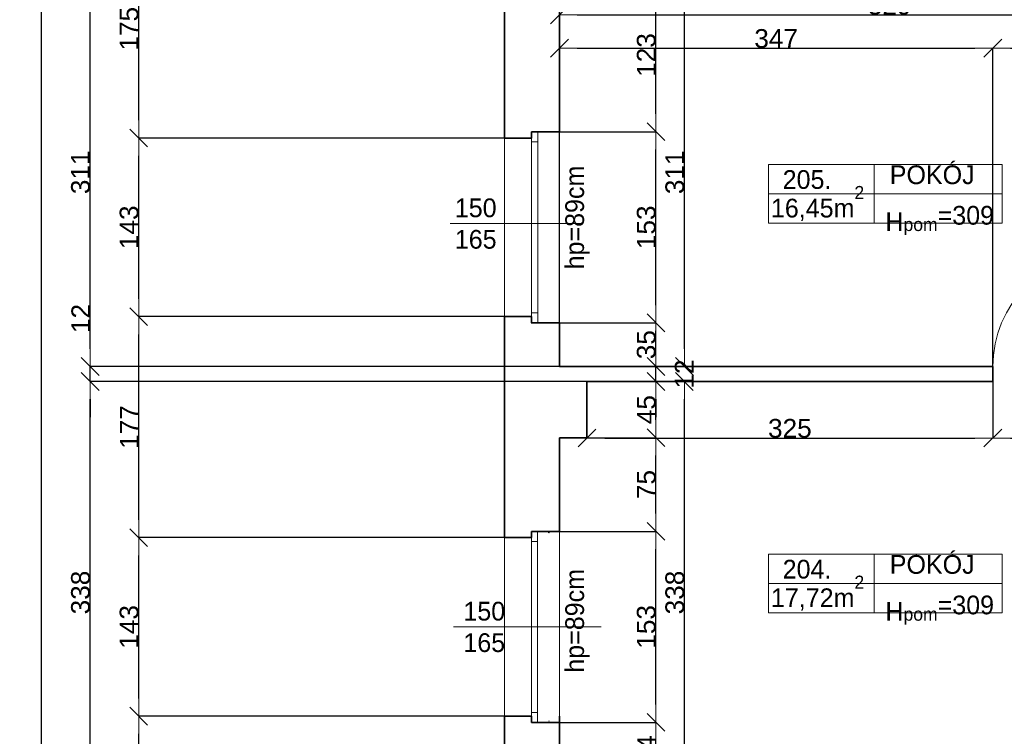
# Model space of a CAD drawing. Header units: metres. Extents: x 7506757 to 756746378, y 5735207 to 582114514.
# Tile 233 of 256: x 7678791 to 7686677, y 5899374 to 5905113. Entities that reach past the tile are written whole.
import ezdxf

# ---------------------------------------------------------------- set-up
doc = ezdxf.new("R2010")
doc.units = ezdxf.units.M
doc.header["$MEASUREMENT"] = 0
doc.header["$PDMODE"] = 2
doc.layers.get('0').update_dxf_attribs({"color": 250, "linetype": 'CONTINUOUS', "lineweight": 100, "plot": 0})
doc.layers.get('Defpoints').update_dxf_attribs({"linetype": 'CONTINUOUS'})
for name, color, linetype, lineweight in [('2D - Ogolne46', 7, 'CONTINUOUS', 18), ('ELEKTRYKA141', 7, 'CONTINUOUS', 0), ('M_OCIANA6', 5, 'CONTINUOUS', 35), ('M_OPISY141', 7, 'CONTINUOUS', 0), ('m_umeblowanie1', 7, 'CONTINUOUS', 13), ('opis1', 7, 'CONTINUOUS', 13)]:
    doc.layers.add(name, color=color, linetype=linetype, lineweight=lineweight)
doc.layers.add('PWYMIAR', color=7, linetype='CONTINUOUS')
doc.styles.add('GENERATED_STYLE_1', font='arial.ttf')
doc.styles.add('GENERATED_STYLE_2', font='txt')
doc.dimstyles.new('GENERATED_STYLE__1', dxfattribs={"dimtxt": 150, "dimasz": 142.5, "dimexe": 0.18, "dimexo": 0, "dimgap": 0.09, "dimtad": 1, "dimdec": 0, "dimlfac": 0.1, "dimzin": 0, "dimdsep": 46, "dimtxsty": 'GENERATED_STYLE_1', "dimblk": 'ARROWHEAD_6', "dimblk1": 'ARROWHEAD_6', "dimblk2": 'ARROWHEAD_6', "dimcen": 0.09, "dimclrd": 251, "dimclre": 251, "dimclrt": 7, "dimazin": 0, "dimtfac": 1, "dimtdec": 4, "dimtmove": 0, "dimatfit": 3, "dimfxl": 0, "dimtolj": 1, "dimtzin": 0, "dimarcsym": 0})
doc.dimstyles.new('GENERATED_STYLE__2', dxfattribs={"dimtxt": 150, "dimasz": 142.5, "dimexe": 0.18, "dimexo": 0, "dimgap": 0.09, "dimtad": 1, "dimtih": 1, "dimtoh": 1, "dimdec": 0, "dimlfac": 0.1, "dimzin": 0, "dimdsep": 46, "dimtxsty": 'GENERATED_STYLE_1', "dimblk": 'ARROWHEAD_6', "dimblk1": 'ARROWHEAD_6', "dimblk2": 'ARROWHEAD_6', "dimcen": 0.09, "dimclrd": 251, "dimclre": 251, "dimclrt": 7, "dimazin": 0, "dimtfac": 1, "dimtdec": 4, "dimtmove": 0, "dimatfit": 3, "dimfxl": 0, "dimtolj": 1, "dimtzin": 0, "dimarcsym": 0})
doc.dimstyles.new('GENERATED_STYLE__3', dxfattribs={"dimtxt": 150, "dimasz": 142.5, "dimexe": 0.18, "dimexo": 0, "dimgap": 0.09, "dimtad": 1, "dimdec": 0, "dimlfac": 0.1, "dimzin": 0, "dimdsep": 46, "dimtxsty": 'GENERATED_STYLE_1', "dimblk": 'ARROWHEAD_6', "dimblk1": 'ARROWHEAD_6', "dimblk2": 'ARROWHEAD_6', "dimcen": 0.09, "dimclrd": 251, "dimclre": 251, "dimclrt": 7, "dimazin": 0, "dimtfac": 1, "dimtdec": 4, "dimtmove": 2, "dimatfit": 3, "dimfxl": 0, "dimtolj": 1, "dimtzin": 0, "dimarcsym": 0})

# ---------------------------------------------------------------- blocks, each defined once
blk = doc.blocks.new('ARROWHEAD_6')
at = {"color": 0, "linetype": 'Continuous', "lineweight": 0}
for p, q in [((0, 0), (-1, 0)), ((-0.5, -0.5), (0.5, 0.5))]:
    blk.add_line(p, q, dxfattribs=at)
blk = doc.blocks.new('*D6454')
at = {"layer": 'Defpoints', "color": 0, "linetype": 'Continuous', "transparency": 16777216}
for p in [(7683114.6, 5899485.6), (7683886.9, 5899485.6), (7683114.6, 5899045.6)]:
    blk.add_point(p, dxfattribs=at)
at = {"layer": 'PWYMIAR', "color": 251, "linetype": 'Continuous', "lineweight": -2, "transparency": 16777216}
for p, q in [((7683114.6, 5899485.6), (7683887, 5899485.6)), ((7683886.9, 5899188.1), (7683886.9, 5899343.1)), ((7683114.6, 5899045.6), (7683887, 5899045.6))]:
    blk.add_line(p, q, dxfattribs=at)
at = {"layer": 'PWYMIAR', "color": 251, "linetype": 'Continuous', "lineweight": -2, "transparency": 16777216, "xscale": 142.5, "yscale": 142.5, "zscale": 142.5}
for p, rotation in [((7683886.9, 5899485.6), 90), ((7683886.9, 5899045.6), 270)]:
    blk.add_blockref('ARROWHEAD_6', p, dxfattribs=dict(at, rotation=rotation))
at = {"layer": 'PWYMIAR', "color": 7, "linetype": 'Continuous', "lineweight": 13, "transparency": 16777216, "insert": (7683811.8, 5899265.6), "char_height": 150, "attachment_point": 5, "rotation": 90, "style": 'GENERATED_STYLE_1'}
blk.add_mtext('\\A1;44', dxfattribs=at)
blk = doc.blocks.new('*D6455')
at = {"layer": 'Defpoints', "color": 0, "linetype": 'Continuous', "transparency": 16777216}
for p in [(7683114.6, 5901015.6), (7683886.9, 5901015.6), (7683114.6, 5899485.6)]:
    blk.add_point(p, dxfattribs=at)
at = {"layer": 'PWYMIAR', "color": 251, "linetype": 'Continuous', "lineweight": -2, "transparency": 16777216}
for p, q in [((7683114.6, 5901015.6), (7683887, 5901015.6)), ((7683886.9, 5899628.1), (7683886.9, 5900873.1)), ((7683114.6, 5899485.6), (7683887, 5899485.6))]:
    blk.add_line(p, q, dxfattribs=at)
at = {"layer": 'PWYMIAR', "color": 251, "linetype": 'Continuous', "lineweight": -2, "transparency": 16777216, "xscale": 142.5, "yscale": 142.5, "zscale": 142.5}
for p, rotation in [((7683886.9, 5901015.6), 90), ((7683886.9, 5899485.6), 270)]:
    blk.add_blockref('ARROWHEAD_6', p, dxfattribs=dict(at, rotation=rotation))
at = {"layer": 'PWYMIAR', "color": 7, "linetype": 'Continuous', "lineweight": 13, "transparency": 16777216, "insert": (7683810.1, 5900250.6), "char_height": 150, "attachment_point": 5, "rotation": 90, "style": 'GENERATED_STYLE_1'}
blk.add_mtext('\\A1;153', dxfattribs=at)
blk = doc.blocks.new('*D6456')
at = {"layer": 'Defpoints', "color": 0, "linetype": 'Continuous', "transparency": 16777216}
for p in [(7683334.6, 5901765.6), (7683886.9, 5901765.6), (7683114.6, 5901015.6)]:
    blk.add_point(p, dxfattribs=at)
at = {"layer": 'PWYMIAR', "color": 251, "linetype": 'Continuous', "lineweight": -2, "transparency": 16777216}
for p, q in [((7683334.6, 5901765.6), (7683887, 5901765.6)), ((7683886.9, 5901158.1), (7683886.9, 5901623.1)), ((7683114.6, 5901015.6), (7683887, 5901015.6))]:
    blk.add_line(p, q, dxfattribs=at)
at = {"layer": 'PWYMIAR', "color": 251, "linetype": 'Continuous', "lineweight": -2, "transparency": 16777216, "xscale": 142.5, "yscale": 142.5, "zscale": 142.5}
for p, rotation in [((7683886.9, 5901765.6), 90), ((7683886.9, 5901015.6), 270)]:
    blk.add_blockref('ARROWHEAD_6', p, dxfattribs=dict(at, rotation=rotation))
at = {"layer": 'PWYMIAR', "color": 7, "linetype": 'Continuous', "lineweight": 13, "transparency": 16777216, "insert": (7683810.5, 5901390.6), "char_height": 150, "attachment_point": 5, "rotation": 90, "style": 'GENERATED_STYLE_1'}
blk.add_mtext('\\A1;75', dxfattribs=at)
blk = doc.blocks.new('*D6457')
at = {"layer": 'Defpoints', "color": 0, "linetype": 'Continuous', "transparency": 16777216}
for p in [(7683334.6, 5902215.6), (7683886.9, 5902215.6), (7683334.6, 5901765.6)]:
    blk.add_point(p, dxfattribs=at)
at = {"layer": 'PWYMIAR', "color": 251, "linetype": 'Continuous', "lineweight": -2, "transparency": 16777216}
for p, q in [((7683334.6, 5902215.6), (7683887, 5902215.6)), ((7683886.9, 5901908.1), (7683886.9, 5902073.1)), ((7683334.6, 5901765.6), (7683887, 5901765.6))]:
    blk.add_line(p, q, dxfattribs=at)
at = {"layer": 'PWYMIAR', "color": 251, "linetype": 'Continuous', "lineweight": -2, "transparency": 16777216, "xscale": 142.5, "yscale": 142.5, "zscale": 142.5}
for p, rotation in [((7683886.9, 5902215.6), 90), ((7683886.9, 5901765.6), 270)]:
    blk.add_blockref('ARROWHEAD_6', p, dxfattribs=dict(at, rotation=rotation))
at = {"layer": 'PWYMIAR', "color": 7, "linetype": 'Continuous', "lineweight": 13, "transparency": 16777216, "insert": (7683810.5, 5901990.6), "char_height": 150, "attachment_point": 5, "rotation": 90, "style": 'GENERATED_STYLE_1'}
blk.add_mtext('\\A1;45', dxfattribs=at)
blk = doc.blocks.new('*D6458')
at = {"layer": 'Defpoints', "color": 0, "linetype": 'Continuous', "transparency": 16777216}
for p in [(7683114.6, 5902335.6), (7683886.9, 5902335.6), (7683334.6, 5902215.6)]:
    blk.add_point(p, dxfattribs=at)
at = {"layer": 'PWYMIAR', "color": 251, "linetype": 'Continuous', "lineweight": -2, "transparency": 16777216}
for p, q in [((7683886.9, 5902478.1), (7683886.9, 5902620.6)), ((7683114.6, 5902335.6), (7683887, 5902335.6)), ((7683886.9, 5902215.6), (7683886.9, 5902335.6)), ((7683334.6, 5902215.6), (7683887, 5902215.6)), ((7683886.9, 5902073.1), (7683886.9, 5901930.6))]:
    blk.add_line(p, q, dxfattribs=at)
at = {"layer": 'PWYMIAR', "color": 251, "linetype": 'Continuous', "lineweight": -2, "transparency": 16777216, "xscale": 142.5, "yscale": 142.5, "zscale": 142.5}
for p, rotation in [((7683886.9, 5902335.6), 270), ((7683886.9, 5902215.6), 90)]:
    blk.add_blockref('ARROWHEAD_6', p, dxfattribs=dict(at, rotation=rotation))
at = {"layer": 'PWYMIAR', "color": 7, "linetype": 'Continuous', "lineweight": 13, "transparency": 16777216, "insert": (7684113.1, 5902275.6), "char_height": 150, "attachment_point": 5, "rotation": 90, "style": 'GENERATED_STYLE_1'}
blk.add_mtext('\\A1;12', dxfattribs=at)
blk = doc.blocks.new('*D6459')
at = {"layer": 'Defpoints', "color": 0, "linetype": 'Continuous', "transparency": 16777216}
for p in [(7683114.6, 5902685.6), (7683886.9, 5902685.6), (7683114.6, 5902335.6)]:
    blk.add_point(p, dxfattribs=at)
at = {"layer": 'PWYMIAR', "color": 251, "linetype": 'Continuous', "lineweight": -2, "transparency": 16777216}
for p, q in [((7683114.6, 5902685.6), (7683887, 5902685.6)), ((7683886.9, 5902478.1), (7683886.9, 5902543.1)), ((7683114.6, 5902335.6), (7683887, 5902335.6))]:
    blk.add_line(p, q, dxfattribs=at)
at = {"layer": 'PWYMIAR', "color": 251, "linetype": 'Continuous', "lineweight": -2, "transparency": 16777216, "xscale": 142.5, "yscale": 142.5, "zscale": 142.5}
for p, rotation in [((7683886.9, 5902685.6), 90), ((7683886.9, 5902335.6), 270)]:
    blk.add_blockref('ARROWHEAD_6', p, dxfattribs=dict(at, rotation=rotation))
at = {"layer": 'PWYMIAR', "color": 7, "linetype": 'Continuous', "lineweight": 13, "transparency": 16777216, "insert": (7683810.1, 5902510.6), "char_height": 150, "attachment_point": 5, "rotation": 90, "style": 'GENERATED_STYLE_1'}
blk.add_mtext('\\A1;35', dxfattribs=at)
blk = doc.blocks.new('*D6460')
at = {"layer": 'Defpoints', "color": 0, "linetype": 'Continuous', "transparency": 16777216}
for p in [(7683114.6, 5904215.6), (7683886.9, 5904215.6), (7683114.6, 5902685.6)]:
    blk.add_point(p, dxfattribs=at)
at = {"layer": 'PWYMIAR', "color": 251, "linetype": 'Continuous', "lineweight": -2, "transparency": 16777216}
for p, q in [((7683114.6, 5904215.6), (7683887, 5904215.6)), ((7683886.9, 5902828.1), (7683886.9, 5904073.1)), ((7683114.6, 5902685.6), (7683887, 5902685.6))]:
    blk.add_line(p, q, dxfattribs=at)
at = {"layer": 'PWYMIAR', "color": 251, "linetype": 'Continuous', "lineweight": -2, "transparency": 16777216, "xscale": 142.5, "yscale": 142.5, "zscale": 142.5}
for p, rotation in [((7683886.9, 5904215.6), 90), ((7683886.9, 5902685.6), 270)]:
    blk.add_blockref('ARROWHEAD_6', p, dxfattribs=dict(at, rotation=rotation))
at = {"layer": 'PWYMIAR', "color": 7, "linetype": 'Continuous', "lineweight": 13, "transparency": 16777216, "insert": (7683810.1, 5903450.6), "char_height": 150, "attachment_point": 5, "rotation": 90, "style": 'GENERATED_STYLE_1'}
blk.add_mtext('\\A1;153', dxfattribs=at)
blk = doc.blocks.new('*D6461')
at = {"layer": 'Defpoints', "color": 0, "linetype": 'Continuous', "transparency": 16777216}
for p in [(7683114.6, 5905445.6), (7683886.9, 5905445.6), (7683114.6, 5904215.6)]:
    blk.add_point(p, dxfattribs=at)
at = {"layer": 'PWYMIAR', "color": 251, "linetype": 'Continuous', "lineweight": -2, "transparency": 16777216}
for p, q in [((7683114.6, 5905445.6), (7683887, 5905445.6)), ((7683886.9, 5904358.1), (7683886.9, 5905303.1)), ((7683114.6, 5904215.6), (7683887, 5904215.6))]:
    blk.add_line(p, q, dxfattribs=at)
at = {"layer": 'PWYMIAR', "color": 251, "linetype": 'Continuous', "lineweight": -2, "transparency": 16777216, "xscale": 142.5, "yscale": 142.5, "zscale": 142.5}
for p, rotation in [((7683886.9, 5905445.6), 90), ((7683886.9, 5904215.6), 270)]:
    blk.add_blockref('ARROWHEAD_6', p, dxfattribs=dict(at, rotation=rotation))
at = {"layer": 'PWYMIAR', "color": 7, "linetype": 'Continuous', "lineweight": 13, "transparency": 16777216, "insert": (7683810.1, 5904830.6), "char_height": 150, "attachment_point": 5, "rotation": 90, "style": 'GENERATED_STYLE_1'}
blk.add_mtext('\\A1;123', dxfattribs=at)
blk = doc.blocks.new('*D6475')
at = {"layer": 'Defpoints', "color": 0, "linetype": 'Continuous', "transparency": 16777216}
for p in [(7683114.6, 5905445.6), (7684115.2, 5905445.6), (7683114.6, 5902335.6)]:
    blk.add_point(p, dxfattribs=at)
at = {"layer": 'PWYMIAR', "color": 251, "linetype": 'Continuous', "lineweight": -2, "transparency": 16777216}
for p, q in [((7683114.6, 5905445.6), (7684115.4, 5905445.6)), ((7684115.2, 5902478.1), (7684115.2, 5905303.1)), ((7683114.6, 5902335.6), (7684115.4, 5902335.6))]:
    blk.add_line(p, q, dxfattribs=at)
at = {"layer": 'PWYMIAR', "color": 251, "linetype": 'Continuous', "lineweight": -2, "transparency": 16777216, "xscale": 142.5, "yscale": 142.5, "zscale": 142.5}
for p, rotation in [((7684115.2, 5905445.6), 90), ((7684115.2, 5902335.6), 270)]:
    blk.add_blockref('ARROWHEAD_6', p, dxfattribs=dict(at, rotation=rotation))
at = {"layer": 'PWYMIAR', "color": 7, "linetype": 'Continuous', "lineweight": 13, "transparency": 16777216, "insert": (7684038.5, 5903890.6), "char_height": 150, "attachment_point": 5, "rotation": 90, "style": 'GENERATED_STYLE_1'}
blk.add_mtext('\\A1;311', dxfattribs=at)
blk = doc.blocks.new('*D6476')
at = {"layer": 'Defpoints', "color": 0, "linetype": 'Continuous', "transparency": 16777216}
for p in [(7683334.6, 5902215.6), (7684115.1, 5902215.6), (7683404.6, 5898835.6)]:
    blk.add_point(p, dxfattribs=at)
at = {"layer": 'PWYMIAR', "color": 251, "linetype": 'Continuous', "lineweight": -2, "transparency": 16777216}
for p, q in [((7683334.6, 5902215.6), (7684115.3, 5902215.6)), ((7684115.1, 5898978.1), (7684115.1, 5902073.1)), ((7683404.6, 5898835.6), (7684115.3, 5898835.6))]:
    blk.add_line(p, q, dxfattribs=at)
at = {"layer": 'PWYMIAR', "color": 251, "linetype": 'Continuous', "lineweight": -2, "transparency": 16777216, "xscale": 142.5, "yscale": 142.5, "zscale": 142.5}
for p, rotation in [((7684115.1, 5902215.6), 90), ((7684115.1, 5898835.6), 270)]:
    blk.add_blockref('ARROWHEAD_6', p, dxfattribs=dict(at, rotation=rotation))
at = {"layer": 'PWYMIAR', "color": 7, "linetype": 'Continuous', "lineweight": 13, "transparency": 16777216, "insert": (7684038.4, 5900525.6), "char_height": 150, "attachment_point": 5, "rotation": 90, "style": 'GENERATED_STYLE_1'}
blk.add_mtext('\\A1;338', dxfattribs=at)
blk = doc.blocks.new('*D6480')
at = {"layer": 'Defpoints', "color": 0, "linetype": 'Continuous', "transparency": 16777216}
for p in [(7686584.6, 5904884.9), (7683114.6, 5902335.6), (7686584.6, 5902335.6)]:
    blk.add_point(p, dxfattribs=at)
at = {"layer": 'PWYMIAR', "color": 251, "linetype": 'Continuous', "lineweight": -2, "transparency": 16777216}
for p, q in [((7683114.6, 5902335.6), (7683114.6, 5904885.1)), ((7683257.1, 5904884.9), (7686442.1, 5904884.9)), ((7686584.6, 5902335.6), (7686584.6, 5904885.1))]:
    blk.add_line(p, q, dxfattribs=at)
at = {"layer": 'PWYMIAR', "color": 251, "linetype": 'Continuous', "lineweight": -2, "transparency": 16777216, "xscale": 142.5, "yscale": 142.5, "zscale": 142.5, "rotation": 180}
blk.add_blockref('ARROWHEAD_6', (7683114.6, 5904884.9), dxfattribs=at)
at = {"layer": 'PWYMIAR', "color": 251, "linetype": 'Continuous', "lineweight": -2, "transparency": 16777216, "xscale": 142.5, "yscale": 142.5, "zscale": 142.5}
blk.add_blockref('ARROWHEAD_6', (7686584.6, 5904884.9), dxfattribs=at)
at = {"layer": 'PWYMIAR', "color": 7, "linetype": 'Continuous', "lineweight": 13, "transparency": 16777216, "insert": (7684849.6, 5904961.7), "char_height": 150, "attachment_point": 5, "style": 'GENERATED_STYLE_1'}
blk.add_mtext('\\A1;347', dxfattribs=at)
blk = doc.blocks.new('*D6481')
at = {"layer": 'Defpoints', "color": 0, "linetype": 'Continuous', "transparency": 16777216}
for p in [(7687484.6, 5904884.9), (7686584.6, 5902335.6), (7687484.6, 5902335.6)]:
    blk.add_point(p, dxfattribs=at)
at = {"layer": 'PWYMIAR', "color": 251, "linetype": 'Continuous', "lineweight": -2, "transparency": 16777216}
for p, q in [((7686584.6, 5902335.6), (7686584.6, 5904885.1)), ((7686727.1, 5904884.9), (7687342.1, 5904884.9)), ((7687484.6, 5902335.6), (7687484.6, 5904885.1))]:
    blk.add_line(p, q, dxfattribs=at)
at = {"layer": 'PWYMIAR', "color": 251, "linetype": 'Continuous', "lineweight": -2, "transparency": 16777216, "xscale": 142.5, "yscale": 142.5, "zscale": 142.5, "rotation": 180}
blk.add_blockref('ARROWHEAD_6', (7686584.6, 5904884.9), dxfattribs=at)
at = {"layer": 'PWYMIAR', "color": 251, "linetype": 'Continuous', "lineweight": -2, "transparency": 16777216, "xscale": 142.5, "yscale": 142.5, "zscale": 142.5}
blk.add_blockref('ARROWHEAD_6', (7687484.6, 5904884.9), dxfattribs=at)
at = {"layer": 'PWYMIAR', "color": 7, "linetype": 'Continuous', "lineweight": 13, "transparency": 16777216, "insert": (7687034.6, 5904961.6), "char_height": 150, "attachment_point": 5, "style": 'GENERATED_STYLE_1'}
blk.add_mtext('\\A1;90', dxfattribs=at)
blk = doc.blocks.new('*D6513')
at = {"layer": 'Defpoints', "color": 0, "linetype": 'Continuous', "transparency": 16777216}
for p in [(7683114.6, 5905445.6), (7688404.6, 5905445.6), (7688404.6, 5905151.6)]:
    blk.add_point(p, dxfattribs=at)
at = {"layer": 'PWYMIAR', "color": 251, "linetype": 'Continuous', "lineweight": -2, "transparency": 16777216}
for p, q in [((7683114.6, 5905445.6), (7683114.6, 5905151.4)), ((7688404.6, 5905445.6), (7688404.6, 5905151.4)), ((7683257.1, 5905151.6), (7688262.1, 5905151.6))]:
    blk.add_line(p, q, dxfattribs=at)
at = {"layer": 'PWYMIAR', "color": 251, "linetype": 'Continuous', "lineweight": -2, "transparency": 16777216, "xscale": 142.5, "yscale": 142.5, "zscale": 142.5, "rotation": 180}
blk.add_blockref('ARROWHEAD_6', (7683114.6, 5905151.6), dxfattribs=at)
at = {"layer": 'PWYMIAR', "color": 251, "linetype": 'Continuous', "lineweight": -2, "transparency": 16777216, "xscale": 142.5, "yscale": 142.5, "zscale": 142.5}
blk.add_blockref('ARROWHEAD_6', (7688404.6, 5905151.6), dxfattribs=at)
at = {"layer": 'PWYMIAR', "color": 7, "linetype": 'Continuous', "lineweight": 13, "transparency": 16777216, "insert": (7685759.6, 5905228.3), "char_height": 150, "attachment_point": 5, "style": 'GENERATED_STYLE_1'}
blk.add_mtext('\\A1;529', dxfattribs=at)
blk = doc.blocks.new('*D6679')
at = {"layer": 'Defpoints', "color": 0, "linetype": 'Continuous', "transparency": 16777216}
for p in [(7683334.6, 5902215.6), (7686584.6, 5902215.6), (7686584.6, 5901763.2)]:
    blk.add_point(p, dxfattribs=at)
at = {"layer": 'PWYMIAR', "color": 251, "linetype": 'Continuous', "lineweight": -2, "transparency": 16777216}
for p, q in [((7683334.6, 5902215.6), (7683334.6, 5901763)), ((7686584.6, 5902215.6), (7686584.6, 5901763)), ((7683477.1, 5901763.2), (7686442.1, 5901763.2))]:
    blk.add_line(p, q, dxfattribs=at)
at = {"layer": 'PWYMIAR', "color": 251, "linetype": 'Continuous', "lineweight": -2, "transparency": 16777216, "xscale": 142.5, "yscale": 142.5, "zscale": 142.5, "rotation": 180}
blk.add_blockref('ARROWHEAD_6', (7683334.6, 5901763.2), dxfattribs=at)
at = {"layer": 'PWYMIAR', "color": 251, "linetype": 'Continuous', "lineweight": -2, "transparency": 16777216, "xscale": 142.5, "yscale": 142.5, "zscale": 142.5}
blk.add_blockref('ARROWHEAD_6', (7686584.6, 5901763.2), dxfattribs=at)
at = {"layer": 'PWYMIAR', "color": 7, "linetype": 'Continuous', "lineweight": 13, "transparency": 16777216, "insert": (7684959.6, 5901839.9), "char_height": 150, "attachment_point": 5, "style": 'GENERATED_STYLE_1'}
blk.add_mtext('\\A1;325', dxfattribs=at)
blk = doc.blocks.new('*D6680')
at = {"layer": 'Defpoints', "color": 0, "linetype": 'Continuous', "transparency": 16777216}
for p in [(7686584.6, 5902215.6), (7687484.6, 5902215.6), (7687484.6, 5901763.2)]:
    blk.add_point(p, dxfattribs=at)
at = {"layer": 'PWYMIAR', "color": 251, "linetype": 'Continuous', "lineweight": -2, "transparency": 16777216}
for p, q in [((7686584.6, 5902215.6), (7686584.6, 5901763)), ((7687484.6, 5902215.6), (7687484.6, 5901763)), ((7686727.1, 5901763.2), (7687342.1, 5901763.2))]:
    blk.add_line(p, q, dxfattribs=at)
at = {"layer": 'PWYMIAR', "color": 251, "linetype": 'Continuous', "lineweight": -2, "transparency": 16777216, "xscale": 142.5, "yscale": 142.5, "zscale": 142.5, "rotation": 180}
blk.add_blockref('ARROWHEAD_6', (7686584.6, 5901763.2), dxfattribs=at)
at = {"layer": 'PWYMIAR', "color": 251, "linetype": 'Continuous', "lineweight": -2, "transparency": 16777216, "xscale": 142.5, "yscale": 142.5, "zscale": 142.5}
blk.add_blockref('ARROWHEAD_6', (7687484.6, 5901763.2), dxfattribs=at)
at = {"layer": 'PWYMIAR', "color": 7, "linetype": 'Continuous', "lineweight": 13, "transparency": 16777216, "insert": (7687034.6, 5901839.9), "char_height": 150, "attachment_point": 5, "style": 'GENERATED_STYLE_1'}
blk.add_mtext('\\A1;90', dxfattribs=at)
blk = doc.blocks.new('*D6807')
at = {"layer": 'Defpoints', "color": 0, "linetype": 'Continuous', "transparency": 16777216}
for p in [(7679744.8, 5899535.6), (7682674.6, 5899535.6), (7682674.6, 5897945.6)]:
    blk.add_point(p, dxfattribs=at)
at = {"layer": 'PWYMIAR', "color": 251, "linetype": 'Continuous', "lineweight": -2, "transparency": 16777216}
for p, q in [((7682674.6, 5899535.6), (7679744.6, 5899535.6)), ((7679744.8, 5898088.1), (7679744.8, 5899393.1)), ((7682674.6, 5897945.6), (7679744.6, 5897945.6))]:
    blk.add_line(p, q, dxfattribs=at)
at = {"layer": 'PWYMIAR', "color": 251, "linetype": 'Continuous', "lineweight": -2, "transparency": 16777216, "xscale": 142.5, "yscale": 142.5, "zscale": 142.5}
for p, rotation in [((7679744.8, 5899535.6), 90), ((7679744.8, 5897945.6), 270)]:
    blk.add_blockref('ARROWHEAD_6', p, dxfattribs=dict(at, rotation=rotation))
at = {"layer": 'PWYMIAR', "color": 7, "linetype": 'Continuous', "lineweight": 13, "transparency": 16777216, "insert": (7679668.1, 5898740.6), "char_height": 150, "attachment_point": 5, "rotation": 90, "style": 'GENERATED_STYLE_1'}
blk.add_mtext('\\A1;159', dxfattribs=at)
blk = doc.blocks.new('*D6808')
at = {"layer": 'Defpoints', "color": 0, "linetype": 'Continuous', "transparency": 16777216}
for p in [(7679744.8, 5900965.6), (7682674.6, 5900965.6), (7682674.6, 5899535.6)]:
    blk.add_point(p, dxfattribs=at)
at = {"layer": 'PWYMIAR', "color": 251, "linetype": 'Continuous', "lineweight": -2, "transparency": 16777216}
for p, q in [((7682674.6, 5900965.6), (7679744.6, 5900965.6)), ((7679744.8, 5899678.1), (7679744.8, 5900823.1)), ((7682674.6, 5899535.6), (7679744.6, 5899535.6))]:
    blk.add_line(p, q, dxfattribs=at)
at = {"layer": 'PWYMIAR', "color": 251, "linetype": 'Continuous', "lineweight": -2, "transparency": 16777216, "xscale": 142.5, "yscale": 142.5, "zscale": 142.5}
for p, rotation in [((7679744.8, 5900965.6), 90), ((7679744.8, 5899535.6), 270)]:
    blk.add_blockref('ARROWHEAD_6', p, dxfattribs=dict(at, rotation=rotation))
at = {"layer": 'PWYMIAR', "color": 7, "linetype": 'Continuous', "lineweight": 13, "transparency": 16777216, "insert": (7679668.1, 5900250.6), "char_height": 150, "attachment_point": 5, "rotation": 90, "style": 'GENERATED_STYLE_1'}
blk.add_mtext('\\A1;143', dxfattribs=at)
blk = doc.blocks.new('*D6809')
at = {"layer": 'Defpoints', "color": 0, "linetype": 'Continuous', "transparency": 16777216}
for p in [(7679744.8, 5902735.6), (7682674.6, 5902735.6), (7682674.6, 5900965.6)]:
    blk.add_point(p, dxfattribs=at)
at = {"layer": 'PWYMIAR', "color": 251, "linetype": 'Continuous', "lineweight": -2, "transparency": 16777216}
for p, q in [((7682674.6, 5902735.6), (7679744.6, 5902735.6)), ((7679744.8, 5901108.1), (7679744.8, 5902593.1)), ((7682674.6, 5900965.6), (7679744.6, 5900965.6))]:
    blk.add_line(p, q, dxfattribs=at)
at = {"layer": 'PWYMIAR', "color": 251, "linetype": 'Continuous', "lineweight": -2, "transparency": 16777216, "xscale": 142.5, "yscale": 142.5, "zscale": 142.5}
for p, rotation in [((7679744.8, 5902735.6), 90), ((7679744.8, 5900965.6), 270)]:
    blk.add_blockref('ARROWHEAD_6', p, dxfattribs=dict(at, rotation=rotation))
at = {"layer": 'PWYMIAR', "color": 7, "linetype": 'Continuous', "lineweight": 13, "transparency": 16777216, "insert": (7679669.4, 5901850.6), "char_height": 150, "attachment_point": 5, "rotation": 90, "style": 'GENERATED_STYLE_1'}
blk.add_mtext('\\A1;177', dxfattribs=at)
blk = doc.blocks.new('*D6810')
at = {"layer": 'Defpoints', "color": 0, "linetype": 'Continuous', "transparency": 16777216}
for p in [(7679744.8, 5904165.6), (7682674.6, 5904165.6), (7682674.6, 5902735.6)]:
    blk.add_point(p, dxfattribs=at)
at = {"layer": 'PWYMIAR', "color": 251, "linetype": 'Continuous', "lineweight": -2, "transparency": 16777216}
for p, q in [((7682674.6, 5904165.6), (7679744.6, 5904165.6)), ((7679744.8, 5902878.1), (7679744.8, 5904023.1)), ((7682674.6, 5902735.6), (7679744.6, 5902735.6))]:
    blk.add_line(p, q, dxfattribs=at)
at = {"layer": 'PWYMIAR', "color": 251, "linetype": 'Continuous', "lineweight": -2, "transparency": 16777216, "xscale": 142.5, "yscale": 142.5, "zscale": 142.5}
for p, rotation in [((7679744.8, 5904165.6), 90), ((7679744.8, 5902735.6), 270)]:
    blk.add_blockref('ARROWHEAD_6', p, dxfattribs=dict(at, rotation=rotation))
at = {"layer": 'PWYMIAR', "color": 7, "linetype": 'Continuous', "lineweight": 13, "transparency": 16777216, "insert": (7679668.1, 5903450.6), "char_height": 150, "attachment_point": 5, "rotation": 90, "style": 'GENERATED_STYLE_1'}
blk.add_mtext('\\A1;143', dxfattribs=at)
blk = doc.blocks.new('*D6811')
at = {"layer": 'Defpoints', "color": 0, "linetype": 'Continuous', "transparency": 16777216}
for p in [(7679744.8, 5905915.6), (7682674.6, 5905915.6), (7682674.6, 5904165.6)]:
    blk.add_point(p, dxfattribs=at)
at = {"layer": 'PWYMIAR', "color": 251, "linetype": 'Continuous', "lineweight": -2, "transparency": 16777216}
for p, q in [((7682674.6, 5905915.6), (7679744.6, 5905915.6)), ((7679744.8, 5904308.1), (7679744.8, 5905773.1)), ((7682674.6, 5904165.6), (7679744.6, 5904165.6))]:
    blk.add_line(p, q, dxfattribs=at)
at = {"layer": 'PWYMIAR', "color": 251, "linetype": 'Continuous', "lineweight": -2, "transparency": 16777216, "xscale": 142.5, "yscale": 142.5, "zscale": 142.5}
for p, rotation in [((7679744.8, 5905915.6), 90), ((7679744.8, 5904165.6), 270)]:
    blk.add_blockref('ARROWHEAD_6', p, dxfattribs=dict(at, rotation=rotation))
at = {"layer": 'PWYMIAR', "color": 7, "linetype": 'Continuous', "lineweight": 13, "transparency": 16777216, "insert": (7679668.1, 5905040.6), "char_height": 150, "attachment_point": 5, "rotation": 90, "style": 'GENERATED_STYLE_1'}
blk.add_mtext('\\A1;175', dxfattribs=at)
blk = doc.blocks.new('*D6820')
at = {"layer": 'Defpoints', "color": 0, "linetype": 'Continuous', "transparency": 16777216}
for p in [(7679355.7, 5902215.6), (7683334.6, 5902215.6), (7683404.6, 5898835.6)]:
    blk.add_point(p, dxfattribs=at)
at = {"layer": 'PWYMIAR', "color": 251, "linetype": 'Continuous', "lineweight": -2, "transparency": 16777216}
for p, q in [((7683334.6, 5902215.6), (7679355.5, 5902215.6)), ((7679355.7, 5898978.1), (7679355.7, 5902073.1)), ((7683404.6, 5898835.6), (7679355.5, 5898835.6))]:
    blk.add_line(p, q, dxfattribs=at)
at = {"layer": 'PWYMIAR', "color": 251, "linetype": 'Continuous', "lineweight": -2, "transparency": 16777216, "xscale": 142.5, "yscale": 142.5, "zscale": 142.5}
for p, rotation in [((7679355.7, 5902215.6), 90), ((7679355.7, 5898835.6), 270)]:
    blk.add_blockref('ARROWHEAD_6', p, dxfattribs=dict(at, rotation=rotation))
at = {"layer": 'PWYMIAR', "color": 7, "linetype": 'Continuous', "lineweight": 13, "transparency": 16777216, "insert": (7679278.9, 5900525.6), "char_height": 150, "attachment_point": 5, "rotation": 90, "style": 'GENERATED_STYLE_1'}
blk.add_mtext('\\A1;338', dxfattribs=at)
blk = doc.blocks.new('*D6821')
at = {"layer": 'Defpoints', "color": 0, "linetype": 'Continuous', "transparency": 16777216}
for p in [(7679355.7, 5902335.6), (7683114.6, 5902335.6), (7683334.6, 5902215.6)]:
    blk.add_point(p, dxfattribs=at)
at = {"layer": 'PWYMIAR', "color": 251, "linetype": 'Continuous', "lineweight": -2, "transparency": 16777216}
for p, q in [((7679355.7, 5902478.1), (7679355.7, 5902820)), ((7683114.6, 5902335.6), (7679355.5, 5902335.6)), ((7679355.7, 5902215.6), (7679355.7, 5902335.6)), ((7683334.6, 5902215.6), (7679355.5, 5902215.6)), ((7679355.7, 5902073.1), (7679355.7, 5901930.6))]:
    blk.add_line(p, q, dxfattribs=at)
at = {"layer": 'PWYMIAR', "color": 251, "linetype": 'Continuous', "lineweight": -2, "transparency": 16777216, "xscale": 142.5, "yscale": 142.5, "zscale": 142.5}
for p, rotation in [((7679355.7, 5902335.6), 270), ((7679355.7, 5902215.6), 90)]:
    blk.add_blockref('ARROWHEAD_6', p, dxfattribs=dict(at, rotation=rotation))
at = {"layer": 'PWYMIAR', "color": 7, "linetype": 'Continuous', "lineweight": 13, "transparency": 16777216, "insert": (7679280.3, 5902720.3), "char_height": 150, "attachment_point": 5, "rotation": 90, "style": 'GENERATED_STYLE_1'}
blk.add_mtext('\\A1;12', dxfattribs=at)
blk = doc.blocks.new('*D6822')
at = {"layer": 'Defpoints', "color": 0, "linetype": 'Continuous', "transparency": 16777216}
for p in [(7679355.7, 5905445.6), (7683114.6, 5905445.6), (7683114.6, 5902335.6)]:
    blk.add_point(p, dxfattribs=at)
at = {"layer": 'PWYMIAR', "color": 251, "linetype": 'Continuous', "lineweight": -2, "transparency": 16777216}
for p, q in [((7683114.6, 5905445.6), (7679355.5, 5905445.6)), ((7679355.7, 5902478.1), (7679355.7, 5905303.1)), ((7683114.6, 5902335.6), (7679355.5, 5902335.6))]:
    blk.add_line(p, q, dxfattribs=at)
at = {"layer": 'PWYMIAR', "color": 251, "linetype": 'Continuous', "lineweight": -2, "transparency": 16777216, "xscale": 142.5, "yscale": 142.5, "zscale": 142.5}
for p, rotation in [((7679355.7, 5905445.6), 90), ((7679355.7, 5902335.6), 270)]:
    blk.add_blockref('ARROWHEAD_6', p, dxfattribs=dict(at, rotation=rotation))
at = {"layer": 'PWYMIAR', "color": 7, "linetype": 'Continuous', "lineweight": 13, "transparency": 16777216, "insert": (7679278.9, 5903890.6), "char_height": 150, "attachment_point": 5, "rotation": 90, "style": 'GENERATED_STYLE_1'}
blk.add_mtext('\\A1;311', dxfattribs=at)
blk = doc.blocks.new('*D6825')
at = {"layer": 'Defpoints', "color": 0, "linetype": 'Continuous', "transparency": 16777216}
for p in [(7678966.5, 5905915.6), (7682674.6, 5905915.6), (7682674.6, 5888615.6)]:
    blk.add_point(p, dxfattribs=at)
at = {"layer": 'PWYMIAR', "color": 251, "linetype": 'Continuous', "lineweight": -2, "transparency": 16777216}
for p, q in [((7682674.6, 5905915.6), (7678966.3, 5905915.6)), ((7678966.5, 5888758.1), (7678966.5, 5905773.1)), ((7682674.6, 5888615.6), (7678966.3, 5888615.6))]:
    blk.add_line(p, q, dxfattribs=at)
at = {"layer": 'PWYMIAR', "color": 251, "linetype": 'Continuous', "lineweight": -2, "transparency": 16777216, "xscale": 142.5, "yscale": 142.5, "zscale": 142.5}
for p, rotation in [((7678966.5, 5905915.6), 90), ((7678966.5, 5888615.6), 270)]:
    blk.add_blockref('ARROWHEAD_6', p, dxfattribs=dict(at, rotation=rotation))
at = {"layer": 'PWYMIAR', "color": 7, "linetype": 'Continuous', "lineweight": 13, "transparency": 16777216, "insert": (7678889.8, 5897265.6), "char_height": 150, "attachment_point": 5, "rotation": 90, "style": 'GENERATED_STYLE_1'}
blk.add_mtext('\\A1;1730', dxfattribs=at)

msp = doc.modelspace()

# ---------------------------------------------------------------- linework, layer by layer
at = {"layer": 'ELEKTRYKA141', "linetype": 'Continuous'}
msp.add_arc((7687484.6, 5902335.6), 900, 90, 180, dxfattribs=at)
at = {"layer": 'M_OCIANA6', "linetype": 'Continuous'}
for p, q in [((7682674.6, 5904165.6), (7682674.6, 5905915.6)), ((7683114.6, 5904215.6), (7683114.6, 5905445.6)), ((7682889.9, 5904215.6), (7683114.6, 5904215.6)), ((7682889.9, 5904215.6), (7682889.9, 5904165.6)), ((7682889.9, 5904165.6), (7682674.6, 5904165.6)), ((7682674.6, 5900965.6), (7682674.6, 5902735.6)), ((7682890.7, 5902735.6), (7682674.6, 5902735.6)), ((7682889.9, 5902735.6), (7682674.6, 5902735.6)), ((7682889.9, 5902685.6), (7682889.9, 5902735.6)), ((7682889.9, 5902685.6), (7683114.6, 5902685.6)), ((7683114.9, 5902685.6), (7682889.9, 5902685.6)), ((7683114.6, 5902335.6), (7683114.6, 5902685.6)), ((7683114.6, 5902335.6), (7686584.6, 5902335.6)), ((7686584.6, 5902215.6), (7686584.6, 5902335.6)), ((7683334.6, 5901765.6), (7683334.6, 5902215.6)), ((7683334.6, 5902215.6), (7686584.6, 5902215.6)), ((7683114.6, 5901765.6), (7683334.6, 5901765.6)), ((7683114.6, 5901015.6), (7683114.6, 5901765.6)), ((7682889.6, 5901015.6), (7682889.6, 5900965.6)), ((7682889.6, 5901015.6), (7683114.6, 5901015.6)), ((7683114.6, 5901015.6), (7682889.6, 5901015.6)), ((7682889.6, 5901015.6), (7682889.6, 5900965.6)), ((7682889.6, 5900965.6), (7682674.6, 5900965.6)), ((7682674.6, 5897945.6), (7682674.6, 5899535.6)), ((7682889.6, 5899535.6), (7682674.6, 5899535.6)), ((7682889.6, 5899485.6), (7682889.6, 5899535.6)), ((7682889.6, 5899485.6), (7683114.6, 5899485.6)), ((7683114.6, 5899485.6), (7682939.6, 5899485.6)), ((7683114.6, 5899045.6), (7683114.6, 5899535.6))]:
    msp.add_line(p, q, dxfattribs=at)
for p in [(7682929.6, 5904215.6), (7682889.9, 5902685.6), (7683029.6, 5901005.6), (7683029.6, 5899495.6)]:
    msp.add_point(p, dxfattribs=at)
at = {"layer": 'M_OPISY141', "linetype": 'Continuous'}
for p, q in [((7684789.5, 5903954.6), (7686660.6, 5903954.6)), ((7684789.5, 5903483.5), (7684789.5, 5903954.6)), ((7685634.1, 5903954.6), (7685634.1, 5903483.5)), ((7686660.6, 5903954.6), (7686660.6, 5903483.5)), ((7684789.5, 5903719.1), (7686660.6, 5903719.1)), ((7682239.9, 5903480.6), (7683294.7, 5903480.6)), ((7686660.6, 5903483.5), (7684789.5, 5903483.5)), ((7684789.5, 5900834.1), (7686660.6, 5900834.1)), ((7684789.5, 5900363), (7684789.5, 5900834.1)), ((7685634.1, 5900834.1), (7685634.1, 5900363)), ((7686660.6, 5900834.1), (7686660.6, 5900363)), ((7684789.5, 5900598.6), (7686660.6, 5900598.6)), ((7686660.6, 5900363), (7684789.5, 5900363)), ((7682266.8, 5900250.6), (7683448.9, 5900250.6))]:
    msp.add_line(p, q, dxfattribs=at)
at = {"layer": 'm_umeblowanie1', "linetype": 'Continuous'}
for p, q in [((7682939.9, 5902685.6), (7682939.9, 5904215.6)), ((7683114.9, 5902685.6), (7683114.9, 5904215.6)), ((7682674.6, 5902735.6), (7682674.6, 5904165.6)), ((7682889.9, 5902735.6), (7682889.9, 5904165.6)), ((7682891.9, 5904135.6), (7682941.9, 5904135.6)), ((7682889.9, 5902765.6), (7682939.9, 5902765.6)), ((7682889.6, 5901015.6), (7682889.6, 5900250.6)), ((7682939.6, 5901015.6), (7682939.6, 5900250.6)), ((7683114.6, 5899485.6), (7683114.6, 5901015.6)), ((7682674.6, 5899535.6), (7682674.6, 5900965.6)), ((7682889.6, 5900935.6), (7682939.6, 5900935.6)), ((7682889.6, 5899485.6), (7682889.6, 5900250.6)), ((7682939.6, 5899485.6), (7682939.6, 5900250.6)), ((7682889.6, 5899565.6), (7682939.6, 5899565.6))]:
    msp.add_line(p, q, dxfattribs=at)

# ---------------------------------------------------------------- texts
at = {"layer": '2D - Ogolne46', "linetype": 'Continuous', "char_height": 150, "attachment_point": 7, "style": 'GENERATED_STYLE_2'}
for s, insert in [('{16,45m\\A1{\\H0.7x;\\S2^  ;}}', (7684807.7, 5903501.4)), ('{17,72m\\A1{\\H0.7x;\\S2^  ;}}', (7684807.7, 5900381))]:
    msp.add_mtext(s, dxfattribs=dict(at, insert=insert))
at = {"layer": 'opis1', "linetype": 'Continuous', "char_height": 150, "attachment_point": 1, "style": 'GENERATED_STYLE_2'}
for s, insert in [('{POKÓJ}', (7685759.7, 5903946.3)), ('{205.}', (7684902, 5903908.3)), ('{H\\A1{\\H0.7x;\\S ^ pom;}=309}', (7685725, 5903672.8)), ('{POKÓJ}', (7685759.7, 5900825.8)), ('{204.}', (7684902, 5900787.9)), ('{H\\A1{\\H0.7x;\\S ^ pom;}=309}', (7685725, 5900552.3))]:
    msp.add_mtext(s, dxfattribs=dict(at, insert=insert))
at = {"layer": 'opis1', "linetype": 'Continuous', "char_height": 150, "attachment_point": 3, "rotation": 90, "style": 'GENERATED_STYLE_2'}
for insert in [(7683160.9, 5903944.2), (7683160.9, 5900714.2)]:
    msp.add_mtext('{hp=89cm}', dxfattribs=dict(at, insert=insert))
at = {"layer": 'opis1', "linetype": 'Continuous', "char_height": 150, "width": 349.992, "attachment_point": 1, "line_spacing_factor": 1.007581, "style": 'GENERATED_STYLE_2'}
for insert in [(7682276.1, 5903681.4), (7682344.8, 5900451.4)]:
    msp.add_mtext('{150\\P165}', dxfattribs=dict(at, insert=insert))

# ---------------------------------------------------------------- dimensions: what is measured, and where the dimension line sits
at = {"layer": 'PWYMIAR', "color": 251, "linetype": 'Continuous', "lineweight": 13}
for base, p1, p2, dimstyle, picture, middle in [((7678966.5, 5905915.6), (7682674.6, 5888615.6), (7682674.6, 5905915.6), 'GENERATED_STYLE__1', '*D6825', (7678889.8, 5897265.6)), ((7679744.8, 5905915.6), (7682674.6, 5904165.6), (7682674.6, 5905915.6), 'GENERATED_STYLE__1', '*D6811', (7679668.1, 5905040.6)), ((7679355.7, 5905445.6), (7683114.6, 5902335.6), (7683114.6, 5905445.6), 'GENERATED_STYLE__1', '*D6822', (7679278.9, 5903890.6)), ((7683886.9, 5905445.6), (7683114.6, 5904215.6), (7683114.6, 5905445.6), 'GENERATED_STYLE__3', '*D6461', (7683810.1, 5904830.6)), ((7684115.2, 5905445.6), (7683114.6, 5902335.6), (7683114.6, 5905445.6), 'GENERATED_STYLE__1', '*D6475', (7684038.5, 5903890.6)), ((7683886.9, 5904215.6), (7683114.6, 5902685.6), (7683114.6, 5904215.6), 'GENERATED_STYLE__1', '*D6460', (7683810.1, 5903450.6)), ((7679744.8, 5904165.6), (7682674.6, 5902735.6), (7682674.6, 5904165.6), 'GENERATED_STYLE__1', '*D6810', (7679668.1, 5903450.6)), ((7679355.7, 5902335.6), (7683334.6, 5902215.6), (7683114.6, 5902335.6), 'GENERATED_STYLE__1', '*D6821', (7679280.3, 5902720.3)), ((7679744.8, 5902735.6), (7682674.6, 5900965.6), (7682674.6, 5902735.6), 'GENERATED_STYLE__1', '*D6809', (7679669.4, 5901850.6)), ((7683886.9, 5902685.6), (7683114.6, 5902335.6), (7683114.6, 5902685.6), 'GENERATED_STYLE__1', '*D6459', (7683810.1, 5902510.6)), ((7683886.9, 5902335.6), (7683334.6, 5902215.6), (7683114.6, 5902335.6), 'GENERATED_STYLE__3', '*D6458', (7684113.1, 5902275.6)), ((7679355.7, 5902215.6), (7683404.6, 5898835.6), (7683334.6, 5902215.6), 'GENERATED_STYLE__1', '*D6820', (7679278.9, 5900525.6)), ((7683886.9, 5902215.6), (7683334.6, 5901765.6), (7683334.6, 5902215.6), 'GENERATED_STYLE__1', '*D6457', (7683810.5, 5901990.6)), ((7684115.1, 5902215.6), (7683404.6, 5898835.6), (7683334.6, 5902215.6), 'GENERATED_STYLE__1', '*D6476', (7684038.4, 5900525.6)), ((7683886.9, 5901765.6), (7683114.6, 5901015.6), (7683334.6, 5901765.6), 'GENERATED_STYLE__1', '*D6456', (7683810.5, 5901390.6)), ((7683886.9, 5901015.6), (7683114.6, 5899485.6), (7683114.6, 5901015.6), 'GENERATED_STYLE__1', '*D6455', (7683810.1, 5900250.6)), ((7679744.8, 5900965.6), (7682674.6, 5899535.6), (7682674.6, 5900965.6), 'GENERATED_STYLE__1', '*D6808', (7679668.1, 5900250.6)), ((7679744.8, 5899535.6), (7682674.6, 5897945.6), (7682674.6, 5899535.6), 'GENERATED_STYLE__1', '*D6807', (7679668.1, 5898740.6)), ((7683886.9, 5899485.6), (7683114.6, 5899045.6), (7683114.6, 5899485.6), 'GENERATED_STYLE__1', '*D6454', (7683811.8, 5899265.6))]:
    dim = msp.add_linear_dim(base=base, p1=p1, p2=p2, angle=90, dimstyle=dimstyle, dxfattribs=at)
    dim.commit()
    dim.dimension.update_dxf_attribs({"geometry": picture, "text_midpoint": middle})
for base, p1, p2, picture, middle in [((7688404.6, 5905151.6), (7683114.6, 5905445.6), (7688404.6, 5905445.6), '*D6513', (7685759.6, 5905228.3)), ((7686584.6, 5904884.9), (7683114.6, 5902335.6), (7686584.6, 5902335.6), '*D6480', (7684849.6, 5904961.7)), ((7687484.6, 5904884.9), (7686584.6, 5902335.6), (7687484.6, 5902335.6), '*D6481', (7687034.6, 5904961.6)), ((7686584.6, 5901763.2), (7683334.6, 5902215.6), (7686584.6, 5902215.6), '*D6679', (7684959.6, 5901839.9)), ((7687484.6, 5901763.2), (7686584.6, 5902215.6), (7687484.6, 5902215.6), '*D6680', (7687034.6, 5901839.9))]:
    dim = msp.add_linear_dim(base=base, p1=p1, p2=p2, dimstyle='GENERATED_STYLE__2', dxfattribs=at)
    dim.commit()
    dim.dimension.update_dxf_attribs({"geometry": picture, "text_midpoint": middle})

doc.saveas('drawing.dxf')
